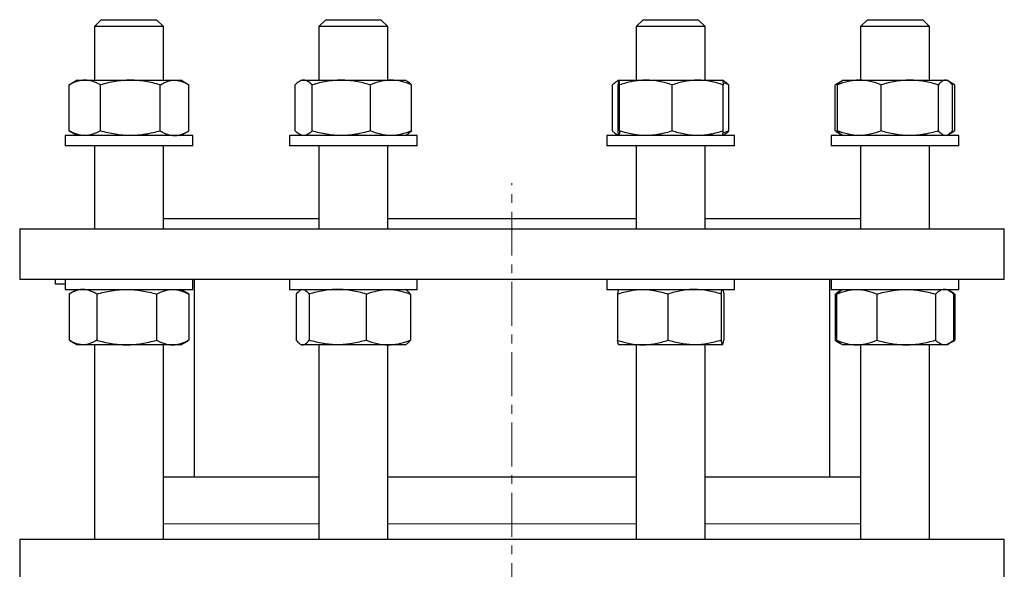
# Model space of a CAD drawing. Header units: millimetres. Extents: x 36 to 762, y 58 to 770.
# Tile 3 of 7: x 46 to 331, y 239 to 398. Entities that reach past the tile are written whole.
import ezdxf

# ---------------------------------------------------------------- set-up
doc = ezdxf.new("R2010")
doc.units = ezdxf.units.MM
doc.linetypes.add('CENTERX2', pattern=[20.32, 12.7, -2.54, 2.54, -2.54])
doc.layers.add('FORMAT', color=7, linetype='Continuous')

msp = doc.modelspace()

# ---------------------------------------------------------------- linework, layer by layer
at = {"color": 7, "linetype": 'Continuous', "lineweight": 25}
for p, q in [((69.84, 397.78), (67.84, 395.78)), ((69.84, 397.78), (85.84, 397.78)), ((87.84, 395.78), (85.84, 397.78)), ((134.79, 397.78), (132.79, 395.78)), ((134.79, 397.78), (150.79, 397.78)), ((152.79, 395.78), (150.79, 397.78)), ((226.63, 397.78), (224.63, 395.78)), ((226.63, 397.78), (242.63, 397.78)), ((244.63, 395.78), (242.63, 397.78)), ((291.58, 397.78), (289.58, 395.78)), ((291.58, 397.78), (307.58, 397.78)), ((309.58, 395.78), (307.58, 397.78)), ((67.84, 395.78), (67.84, 380.28)), ((87.84, 395.78), (67.84, 395.78)), ((87.84, 380.28), (87.84, 395.78)), ((132.79, 395.78), (132.79, 380.28)), ((152.79, 395.78), (132.79, 395.78)), ((152.79, 380.28), (152.79, 395.78)), ((224.63, 395.78), (224.63, 380.28)), ((244.63, 395.78), (224.63, 395.78)), ((244.63, 380.28), (244.63, 395.78)), ((289.58, 395.78), (289.58, 380.28)), ((289.58, 395.78), (289.58, 395.78)), ((309.58, 395.78), (289.58, 395.78)), ((309.58, 380.28), (309.58, 395.78)), ((60.53, 378.94), (60.78, 379.09)), ((62.84, 380.28), (60.78, 379.09)), ((62.84, 380.28), (65.06, 380.28)), ((65.06, 380.28), (78.24, 380.28)), ((78.24, 380.28), (91.03, 380.28)), ((91.03, 380.28), (92.84, 380.28)), ((94.91, 379.09), (92.84, 380.28)), ((127.79, 380.28), (127.14, 379.91)), ((127.79, 380.28), (128.41, 380.28)), ((128.41, 380.28), (139.29, 380.28)), ((139.29, 380.28), (153.67, 380.28)), ((153.67, 380.28), (157.79, 380.28)), ((158.44, 379.91), (157.79, 380.28)), ((219.63, 380.28), (218.98, 379.91)), ((219.64, 380.28), (227.48, 380.28)), ((227.48, 380.28), (242.47, 380.28)), ((242.47, 380.28), (249.63, 380.28)), ((250.28, 379.91), (249.63, 380.28)), ((282.51, 379.08), (282.26, 378.94)), ((284.15, 380.03), (282.51, 379.09)), ((284.58, 380.28), (284.15, 380.03)), ((284.58, 380.28), (289.25, 380.28)), ((289.25, 380.28), (303.84, 380.28)), ((303.84, 380.28), (314.16, 380.28)), ((314.16, 380.28), (314.58, 380.28)), ((315.01, 380.03), (314.58, 380.28)), ((316.64, 379.09), (315.1, 379.98)), ((60.53, 365.62), (60.53, 378.94)), ((69.58, 365.62), (69.58, 378.94)), ((86.9, 365.62), (86.9, 378.94)), ((95.16, 365.62), (95.16, 378.94)), ((125.95, 365.62), (125.95, 378.94)), ((130.87, 365.62), (130.87, 378.94)), ((147.71, 365.62), (147.71, 378.94)), ((159.63, 365.62), (159.63, 378.94)), ((217.79, 365.62), (217.79, 378.94)), ((219.41, 365.62), (219.41, 378.94)), ((219.87, 365.62), (219.87, 378.94)), ((235.09, 365.62), (235.09, 378.94)), ((249.86, 365.62), (249.86, 378.94)), ((251.48, 365.62), (251.48, 378.94)), ((282.26, 365.62), (282.26, 378.94)), ((282.97, 365.62), (282.97, 378.94)), ((295.54, 365.62), (295.54, 378.94)), ((312.14, 365.62), (312.14, 378.94)), ((316.18, 365.62), (316.18, 378.94)), ((316.89, 365.62), (316.89, 378.94)), ((60.53, 365.62), (60.78, 365.48)), ((60.78, 365.48), (62.84, 364.28)), ((92.84, 364.28), (94.91, 365.48)), ((282.51, 365.48), (282.26, 365.62)), ((282.51, 365.48), (284.15, 364.53)), ((315.1, 364.59), (316.64, 365.48)), ((59.34, 364.28), (59.34, 361.28)), ((96.34, 364.28), (59.34, 364.28)), ((96.34, 361.28), (96.34, 364.28)), ((124.29, 364.28), (124.29, 361.28)), ((161.29, 364.28), (124.29, 364.28)), ((127.14, 364.66), (127.79, 364.28)), ((157.79, 364.28), (158.44, 364.66)), ((161.29, 361.28), (161.29, 364.28)), ((216.13, 364.28), (216.13, 361.28)), ((253.13, 364.28), (216.13, 364.28)), ((218.98, 364.66), (219.63, 364.28)), ((249.63, 364.28), (250.28, 364.66)), ((253.13, 361.28), (253.13, 364.28)), ((281.08, 364.28), (281.08, 361.28)), ((318.08, 364.28), (281.08, 364.28)), ((284.15, 364.53), (284.58, 364.28)), ((314.58, 364.28), (315.01, 364.53)), ((318.08, 361.28), (318.08, 364.28)), ((96.34, 361.28), (59.34, 361.28)), ((67.84, 361.28), (67.84, 337.28)), ((87.84, 337.28), (87.84, 361.28)), ((161.29, 361.28), (124.29, 361.28)), ((132.79, 361.28), (132.79, 337.28)), ((152.79, 337.28), (152.79, 361.28)), ((253.13, 361.28), (216.13, 361.28)), ((224.63, 361.28), (224.63, 337.28)), ((244.63, 337.28), (244.63, 361.28)), ((318.08, 361.28), (281.08, 361.28)), ((289.58, 361.28), (289.58, 337.28)), ((309.58, 337.28), (309.58, 361.28)), ((87.84, 340.28), (132.79, 340.28)), ((152.79, 340.28), (224.63, 340.28)), ((244.63, 340.28), (289.58, 340.28)), ((46.21, 337.28), (46.21, 322.78)), ((46.21, 337.28), (331.21, 337.28)), ((331.21, 322.78), (331.21, 337.28)), ((46.21, 322.78), (331.21, 322.78)), ((56.57, 321.28), (56.57, 322.78)), ((59.34, 322.78), (59.34, 319.78)), ((96.34, 319.78), (96.34, 322.78)), ((96.71, 322.78), (96.71, 265.48)), ((124.29, 322.78), (124.29, 319.78)), ((161.29, 319.78), (161.29, 322.78)), ((216.13, 322.78), (216.13, 319.78)), ((253.13, 319.78), (253.13, 322.78)), ((280.71, 265.48), (280.71, 322.78)), ((281.08, 322.78), (281.08, 319.78)), ((318.08, 319.78), (318.08, 322.78)), ((59.34, 321.28), (56.57, 321.28)), ((59.34, 319.78), (84.94, 319.78)), ((62.84, 319.78), (60.95, 318.69)), ((84.94, 319.78), (96.34, 319.78)), ((94.74, 318.69), (92.84, 319.78)), ((124.29, 319.78), (159.89, 319.78)), ((127.79, 319.78), (127.43, 319.57)), ((158.15, 319.57), (157.79, 319.78)), ((159.89, 319.78), (161.29, 319.78)), ((216.13, 319.78), (253.13, 319.78)), ((219.63, 319.78), (219.62, 319.77)), ((249.65, 319.77), (249.63, 319.78)), ((281.08, 319.78), (318.08, 319.78)), ((283.83, 319.35), (282.68, 318.69)), ((284.58, 319.78), (283.83, 319.35)), ((315.31, 319.36), (314.58, 319.78)), ((316.47, 318.69), (315.33, 319.35)), ((60.54, 318.44), (60.54, 305.12)), ((68.51, 318.44), (68.51, 305.12)), ((85.81, 318.44), (85.81, 305.12)), ((95.15, 318.44), (94.74, 318.69)), ((95.15, 318.44), (95.15, 305.12)), ((126.28, 318.44), (126.28, 305.12)), ((130, 318.44), (130, 305.12)), ((146.51, 318.44), (146.51, 305.12)), ((159.3, 318.44), (159.3, 305.12)), ((219.25, 318.44), (219.25, 305.12)), ((233.85, 318.44), (233.85, 305.12)), ((249.22, 318.44), (249.22, 305.12)), ((250.01, 318.44), (250.01, 305.12)), ((282.27, 318.44), (282.27, 305.12)), ((282.66, 318.44), (282.66, 305.12)), ((294.34, 318.44), (294.34, 305.12)), ((311.25, 318.44), (311.25, 305.12)), ((316.47, 318.68), (316.88, 318.44)), ((316.49, 318.44), (316.49, 305.12)), ((316.88, 318.44), (316.88, 305.12)), ((95.15, 305.12), (94.74, 304.88)), ((316.47, 304.88), (316.88, 305.12)), ((60.95, 304.88), (62.84, 303.78)), ((64.53, 303.78), (62.84, 303.78)), ((77.16, 303.78), (64.53, 303.78)), ((67.84, 303.78), (67.84, 247.48)), ((90.48, 303.78), (77.16, 303.78)), ((87.84, 247.48), (87.84, 303.78)), ((92.84, 303.78), (90.48, 303.78)), ((92.84, 303.78), (94.74, 304.88)), ((127.43, 303.99), (127.79, 303.78)), ((128.14, 303.78), (127.79, 303.78)), ((138.25, 303.78), (128.14, 303.78)), ((132.79, 303.78), (132.79, 247.48)), ((152.9, 303.78), (138.25, 303.78)), ((152.79, 247.48), (152.79, 303.78)), ((157.79, 303.78), (152.9, 303.78)), ((157.79, 303.78), (158.15, 303.99)), ((219.62, 303.79), (219.63, 303.78)), ((226.55, 303.78), (219.63, 303.78)), ((224.63, 303.78), (224.63, 247.48)), ((241.53, 303.78), (226.55, 303.78)), ((249.62, 303.78), (241.53, 303.78)), ((244.63, 247.48), (244.63, 303.78)), ((249.63, 303.78), (249.62, 303.78)), ((249.63, 303.78), (249.65, 303.79)), ((282.68, 304.88), (283.83, 304.21)), ((283.83, 304.21), (284.58, 303.78)), ((288.5, 303.78), (284.58, 303.78)), ((302.8, 303.78), (288.5, 303.78)), ((289.58, 303.78), (289.58, 247.48)), ((313.87, 303.78), (302.8, 303.78)), ((309.58, 247.48), (309.58, 303.78)), ((314.58, 303.78), (313.87, 303.78)), ((314.58, 303.78), (315.31, 304.21)), ((315.33, 304.22), (316.47, 304.88)), ((132.79, 265.48), (87.84, 265.48)), ((224.63, 265.48), (152.79, 265.48)), ((289.58, 265.48), (244.63, 265.48)), ((46.21, 247.48), (46.21, 235.48)), ((331.21, 247.48), (46.21, 247.48)), ((331.21, 235.48), (331.21, 247.48))]:
    msp.add_line(p, q, dxfattribs=at)
at = {"color": 8, "linetype": 'Continuous', "lineweight": 18}
for p, q in [((87.84, 252.04), (132.79, 252.04)), ((152.79, 252.04), (224.63, 252.04)), ((244.63, 252.04), (289.58, 252.04))]:
    msp.add_line(p, q, dxfattribs=at)
at = {"color": 7, "linetype": 'Continuous', "lineweight": 25}
for points, knots in [([(65.06, 380.28), (64.67, 380.28), (64.29, 380.25), (63.52, 380.13), (63.14, 380.04), (62.01, 379.69), (61.27, 379.35), (60.53, 378.94)], [0, 0, 0, 0, 0.25, 0.25, 0.5, 0.5, 1, 1, 1, 1]), ([(69.58, 378.94), (68.84, 379.35), (68.1, 379.69), (66.59, 380.16), (65.83, 380.28), (65.06, 380.28)], [0, 0, 0, 0, 0.5, 0.5, 1, 1, 1, 1]), ([(78.24, 380.28), (77.51, 380.28), (76.77, 380.25), (75.31, 380.13), (74.58, 380.04), (72.42, 379.69), (71, 379.35), (69.58, 378.94)], [0, 0, 0, 0, 0.25, 0.25, 0.5, 0.5, 1, 1, 1, 1]), ([(86.9, 378.94), (85.48, 379.35), (84.05, 379.69), (81.17, 380.16), (79.72, 380.28), (78.24, 380.28)], [0, 0, 0, 0, 0.5, 0.5, 1, 1, 1, 1]), ([(86.9, 378.94), (87.23, 379.15), (87.57, 379.33), (88.26, 379.66), (88.6, 379.81), (89.64, 380.16), (90.33, 380.28), (91.03, 380.28)], [0, 0, 0, 0, 0.25, 0.25, 0.5, 0.5, 1, 1, 1, 1]), ([(91.03, 380.28), (91.38, 380.28), (91.73, 380.25), (92.43, 380.13), (92.78, 380.04), (93.81, 379.68), (94.49, 379.35), (95.16, 378.94)], [0, 0, 0, 0, 0.25, 0.25, 0.5, 0.5, 1, 1, 1, 1]), ([(128.41, 380.28), (128.2, 380.28), (127.99, 380.25), (127.57, 380.13), (127.36, 380.04), (126.75, 379.68), (126.34, 379.35), (125.95, 378.94)], [0, 0, 0, 0, 0.25, 0.25, 0.5, 0.5, 1, 1, 1, 1]), ([(130.87, 378.94), (130.67, 379.15), (130.47, 379.33), (130.06, 379.66), (129.85, 379.81), (129.24, 380.16), (128.82, 380.28), (128.41, 380.28)], [0, 0, 0, 0, 0.25, 0.25, 0.5, 0.5, 1, 1, 1, 1]), ([(139.29, 380.28), (138.57, 380.28), (137.86, 380.25), (136.44, 380.13), (135.73, 380.04), (133.63, 379.69), (132.24, 379.35), (130.87, 378.94)], [0, 0, 0, 0, 0.25, 0.25, 0.5, 0.5, 1, 1, 1, 1]), ([(147.71, 378.94), (146.33, 379.35), (144.95, 379.69), (142.14, 380.16), (140.72, 380.28), (139.29, 380.28)], [0, 0, 0, 0, 0.5, 0.5, 1, 1, 1, 1]), ([(153.67, 380.28), (153.17, 380.28), (152.66, 380.25), (151.65, 380.13), (151.15, 380.04), (149.66, 379.69), (148.68, 379.35), (147.71, 378.94)], [0, 0, 0, 0, 0.25, 0.25, 0.5, 0.5, 1, 1, 1, 1]), ([(159.63, 378.94), (158.66, 379.35), (157.67, 379.69), (155.69, 380.16), (154.69, 380.28), (153.67, 380.28)], [0, 0, 0, 0, 0.5, 0.5, 1, 1, 1, 1]), ([(159.63, 378.94), (159.53, 379.05), (159.32, 379.25), (158.96, 379.55), (158.67, 379.78), (158.47, 379.88), (158.43, 379.9)], [0, 0, 0, 0, 0.261352, 0.522904, 0.898184, 1, 1, 1, 1]), ([(217.79, 378.94), (217.89, 379.04), (218.1, 379.25), (218.46, 379.56), (218.86, 379.85), (219.25, 380.06), (219.49, 380.14), (219.58, 380.17)], [0, 0, 0, 0, 0.176192, 0.352517, 0.605514, 0.858484, 1, 1, 1, 1]), ([(219.64, 380.28), (219.62, 380.28), (219.6, 380.25), (219.56, 380.13), (219.54, 380.04), (219.48, 379.69), (219.45, 379.35), (219.41, 378.94)], [0, 0, 0, 0, 0.25, 0.25, 0.5, 0.5, 1, 1, 1, 1]), ([(219.87, 378.94), (219.83, 379.35), (219.79, 379.69), (219.71, 380.16), (219.68, 380.28), (219.64, 380.28)], [0, 0, 0, 0, 0.5, 0.5, 1, 1, 1, 1]), ([(227.48, 380.28), (226.83, 380.28), (226.19, 380.25), (224.89, 380.13), (224.25, 380.04), (222.34, 379.68), (221.1, 379.35), (219.87, 378.94)], [0, 0, 0, 0, 0.25, 0.25, 0.5, 0.5, 1, 1, 1, 1]), ([(235.09, 378.94), (234.47, 379.15), (233.85, 379.33), (232.58, 379.66), (231.95, 379.81), (230.04, 380.16), (228.76, 380.28), (227.48, 380.28)], [0, 0, 0, 0, 0.25, 0.25, 0.5, 0.5, 1, 1, 1, 1]), ([(242.47, 380.28), (241.85, 380.28), (241.22, 380.25), (239.97, 380.13), (239.35, 380.04), (237.51, 379.69), (236.29, 379.35), (235.09, 378.94)], [0, 0, 0, 0, 0.25, 0.25, 0.5, 0.5, 1, 1, 1, 1]), ([(249.86, 378.94), (248.65, 379.35), (247.43, 379.69), (244.97, 380.16), (243.73, 380.28), (242.47, 380.28)], [0, 0, 0, 0, 0.5, 0.5, 1, 1, 1, 1]), ([(249.63, 380.28), (249.65, 380.28), (249.67, 380.25), (249.7, 380.13), (249.72, 380.04), (249.78, 379.69), (249.82, 379.35), (249.86, 378.94)], [0, 0, 0, 0, 0.25, 0.25, 0.5, 0.5, 1, 1, 1, 1]), ([(251.48, 378.94), (251.15, 379.07), (250.6, 379.3), (250.03, 379.49), (249.79, 379.56)], [0, 0, 0, 0, 0.5750328, 1, 1, 1, 1]), ([(250.28, 379.9), (250.38, 379.84), (250.63, 379.7), (251.03, 379.37), (251.33, 379.09), (251.48, 378.94)], [0, 0, 0, 0, 0.252568, 0.626268, 1, 1, 1, 1]), ([(283.54, 379.57), (283.35, 379.48), (282.92, 379.3), (282.49, 379.07), (282.26, 378.94)], [0, 0, 0, 0, 0.457214, 1, 1, 1, 1]), ([(289.25, 380.28), (288.72, 380.28), (288.18, 380.25), (287.12, 380.13), (286.6, 380.04), (285.03, 379.69), (283.99, 379.35), (282.97, 378.94)], [0, 0, 0, 0, 0.25, 0.25, 0.5, 0.5, 1, 1, 1, 1]), ([(282.97, 378.94), (283.08, 379.07), (283.3, 379.33), (283.63, 379.66), (283.91, 379.89), (284.09, 379.99), (284.15, 380.03)], [0, 0, 0, 0, 0.280135, 0.56035, 0.840418, 1, 1, 1, 1]), ([(295.54, 378.94), (294.51, 379.35), (293.47, 379.69), (291.38, 380.16), (290.32, 380.28), (289.25, 380.28)], [0, 0, 0, 0, 0.5, 0.5, 1, 1, 1, 1]), ([(303.84, 380.28), (303.14, 380.28), (302.43, 380.25), (301.02, 380.13), (300.32, 380.04), (298.24, 379.68), (296.88, 379.35), (295.54, 378.94)], [0, 0, 0, 0, 0.25, 0.25, 0.5, 0.5, 1, 1, 1, 1]), ([(312.14, 378.94), (311.47, 379.15), (310.79, 379.33), (309.41, 379.66), (308.72, 379.81), (306.64, 380.16), (305.24, 380.28), (303.84, 380.28)], [0, 0, 0, 0, 0.25, 0.25, 0.5, 0.5, 1, 1, 1, 1]), ([(314.16, 380.28), (313.99, 380.28), (313.82, 380.25), (313.48, 380.13), (313.31, 380.04), (312.8, 379.69), (312.47, 379.35), (312.14, 378.94)], [0, 0, 0, 0, 0.25, 0.25, 0.5, 0.5, 1, 1, 1, 1]), ([(316.18, 378.94), (315.85, 379.35), (315.52, 379.69), (314.85, 380.16), (314.51, 380.28), (314.16, 380.28)], [0, 0, 0, 0, 0.5, 0.5, 1, 1, 1, 1]), ([(316.89, 378.94), (316.72, 379.04), (316.37, 379.25), (315.92, 379.49), (315.63, 379.6), (315.53, 379.65)], [0, 0, 0, 0, 0.3833563, 0.767004, 1, 1, 1, 1]), ([(65.06, 364.28), (64.67, 364.28), (64.29, 364.31), (63.52, 364.44), (63.14, 364.53), (62.01, 364.88), (61.27, 365.21), (60.53, 365.62)], [0, 0, 0, 0, 0.25, 0.25, 0.5, 0.5, 1, 1, 1, 1]), ([(69.58, 365.62), (68.84, 365.21), (68.1, 364.88), (66.59, 364.41), (65.83, 364.28), (65.06, 364.28)], [0, 0, 0, 0, 0.5, 0.5, 1, 1, 1, 1]), ([(78.24, 364.28), (77.51, 364.28), (76.77, 364.31), (75.31, 364.44), (74.58, 364.53), (72.42, 364.88), (71, 365.21), (69.58, 365.62)], [0, 0, 0, 0, 0.25, 0.25, 0.5, 0.5, 1, 1, 1, 1]), ([(86.9, 365.62), (85.48, 365.21), (84.05, 364.88), (81.17, 364.41), (79.72, 364.28), (78.24, 364.28)], [0, 0, 0, 0, 0.5, 0.5, 1, 1, 1, 1]), ([(86.9, 365.62), (87.23, 365.42), (87.57, 365.23), (88.26, 364.9), (88.6, 364.76), (89.64, 364.41), (90.33, 364.28), (91.03, 364.28)], [0, 0, 0, 0, 0.25, 0.25, 0.5, 0.5, 1, 1, 1, 1]), ([(91.03, 364.28), (91.38, 364.28), (91.73, 364.31), (92.43, 364.44), (92.78, 364.53), (93.81, 364.88), (94.49, 365.22), (95.16, 365.62)], [0, 0, 0, 0, 0.25, 0.25, 0.5, 0.5, 1, 1, 1, 1]), ([(128.41, 364.28), (128.2, 364.28), (127.99, 364.31), (127.57, 364.44), (127.36, 364.53), (126.75, 364.88), (126.34, 365.22), (125.95, 365.62)], [0, 0, 0, 0, 0.25, 0.25, 0.5, 0.5, 1, 1, 1, 1]), ([(130.87, 365.62), (130.67, 365.42), (130.47, 365.23), (130.06, 364.9), (129.85, 364.76), (129.24, 364.41), (128.82, 364.28), (128.41, 364.28)], [0, 0, 0, 0, 0.25, 0.25, 0.5, 0.5, 1, 1, 1, 1]), ([(139.29, 364.28), (138.57, 364.28), (137.86, 364.31), (136.44, 364.44), (135.73, 364.53), (133.63, 364.88), (132.24, 365.21), (130.87, 365.62)], [0, 0, 0, 0, 0.25, 0.25, 0.5, 0.5, 1, 1, 1, 1]), ([(147.71, 365.62), (146.33, 365.21), (144.95, 364.88), (142.14, 364.41), (140.72, 364.28), (139.29, 364.28)], [0, 0, 0, 0, 0.5, 0.5, 1, 1, 1, 1]), ([(153.67, 364.28), (153.17, 364.28), (152.66, 364.31), (151.65, 364.44), (151.15, 364.53), (149.66, 364.88), (148.68, 365.21), (147.71, 365.62)], [0, 0, 0, 0, 0.25, 0.25, 0.5, 0.5, 1, 1, 1, 1]), ([(159.63, 365.62), (158.66, 365.21), (157.67, 364.88), (155.69, 364.41), (154.69, 364.28), (153.67, 364.28)], [0, 0, 0, 0, 0.5, 0.5, 1, 1, 1, 1]), ([(159.63, 365.62), (159.53, 365.52), (159.32, 365.32), (158.96, 365.01), (158.67, 364.78), (158.47, 364.69), (158.43, 364.66)], [0, 0, 0, 0, 0.261352, 0.522904, 0.898184, 1, 1, 1, 1]), ([(217.79, 365.62), (217.89, 365.52), (218.1, 365.32), (218.46, 365.01), (218.86, 364.72), (219.25, 364.5), (219.49, 364.42), (219.58, 364.39)], [0, 0, 0, 0, 0.1761915, 0.352517, 0.6055136, 0.8584838, 1, 1, 1, 1]), ([(219.64, 364.28), (219.62, 364.28), (219.6, 364.31), (219.56, 364.44), (219.54, 364.53), (219.48, 364.88), (219.45, 365.21), (219.41, 365.62)], [0, 0, 0, 0, 0.25, 0.25, 0.5, 0.5, 1, 1, 1, 1]), ([(219.87, 365.62), (219.83, 365.21), (219.79, 364.88), (219.71, 364.41), (219.68, 364.28), (219.64, 364.28)], [0, 0, 0, 0, 0.5, 0.5, 1, 1, 1, 1]), ([(227.48, 364.28), (226.83, 364.28), (226.19, 364.31), (224.89, 364.44), (224.25, 364.53), (222.34, 364.88), (221.1, 365.22), (219.87, 365.62)], [0, 0, 0, 0, 0.25, 0.25, 0.5, 0.5, 1, 1, 1, 1]), ([(235.09, 365.62), (234.47, 365.42), (233.85, 365.23), (232.58, 364.9), (231.95, 364.76), (230.04, 364.41), (228.76, 364.28), (227.48, 364.28)], [0, 0, 0, 0, 0.25, 0.25, 0.5, 0.5, 1, 1, 1, 1]), ([(242.47, 364.28), (241.85, 364.28), (241.22, 364.31), (239.97, 364.44), (239.35, 364.53), (237.51, 364.88), (236.29, 365.21), (235.09, 365.62)], [0, 0, 0, 0, 0.25, 0.25, 0.5, 0.5, 1, 1, 1, 1]), ([(249.86, 365.62), (248.65, 365.21), (247.43, 364.88), (244.97, 364.41), (243.73, 364.28), (242.47, 364.28)], [0, 0, 0, 0, 0.5, 0.5, 1, 1, 1, 1]), ([(249.63, 364.28), (249.65, 364.28), (249.67, 364.31), (249.7, 364.44), (249.72, 364.53), (249.78, 364.88), (249.82, 365.21), (249.86, 365.62)], [0, 0, 0, 0, 0.25, 0.25, 0.5, 0.5, 1, 1, 1, 1]), ([(251.48, 365.62), (251.15, 365.49), (250.6, 365.26), (250.03, 365.08), (249.79, 365)], [0, 0, 0, 0, 0.575033, 1, 1, 1, 1]), ([(250.28, 364.66), (250.38, 364.72), (250.63, 364.87), (251.03, 365.19), (251.33, 365.48), (251.48, 365.62)], [0, 0, 0, 0, 0.252568, 0.626268, 1, 1, 1, 1]), ([(283.54, 365), (283.35, 365.08), (282.92, 365.27), (282.49, 365.5), (282.26, 365.62)], [0, 0, 0, 0, 0.457214, 1, 1, 1, 1]), ([(289.25, 364.28), (288.72, 364.28), (288.18, 364.31), (287.12, 364.44), (286.6, 364.53), (285.03, 364.88), (283.99, 365.21), (282.97, 365.62)], [0, 0, 0, 0, 0.25, 0.25, 0.5, 0.5, 1, 1, 1, 1]), ([(282.97, 365.62), (283.08, 365.49), (283.3, 365.23), (283.63, 364.91), (283.91, 364.67), (284.09, 364.57), (284.15, 364.54)], [0, 0, 0, 0, 0.280135, 0.56035, 0.840418, 1, 1, 1, 1]), ([(295.54, 365.62), (294.51, 365.21), (293.47, 364.88), (291.38, 364.41), (290.32, 364.28), (289.25, 364.28)], [0, 0, 0, 0, 0.5, 0.5, 1, 1, 1, 1]), ([(303.84, 364.28), (303.14, 364.28), (302.43, 364.31), (301.02, 364.44), (300.32, 364.53), (298.24, 364.88), (296.88, 365.22), (295.54, 365.62)], [0, 0, 0, 0, 0.25, 0.25, 0.5, 0.5, 1, 1, 1, 1]), ([(312.14, 365.62), (311.47, 365.42), (310.79, 365.23), (309.41, 364.9), (308.72, 364.76), (306.64, 364.41), (305.24, 364.28), (303.84, 364.28)], [0, 0, 0, 0, 0.25, 0.25, 0.5, 0.5, 1, 1, 1, 1]), ([(314.16, 364.28), (313.99, 364.28), (313.82, 364.31), (313.48, 364.44), (313.31, 364.53), (312.8, 364.88), (312.47, 365.21), (312.14, 365.62)], [0, 0, 0, 0, 0.25, 0.25, 0.5, 0.5, 1, 1, 1, 1]), ([(316.18, 365.62), (315.85, 365.21), (315.52, 364.88), (314.85, 364.41), (314.51, 364.28), (314.16, 364.28)], [0, 0, 0, 0, 0.5, 0.5, 1, 1, 1, 1]), ([(316.89, 365.62), (316.72, 365.52), (316.37, 365.32), (315.92, 365.08), (315.63, 364.96), (315.53, 364.92)], [0, 0, 0, 0, 0.383356, 0.767004, 1, 1, 1, 1]), ([(64.53, 319.78), (64.19, 319.78), (63.85, 319.75), (63.17, 319.63), (62.84, 319.54), (61.84, 319.18), (61.19, 318.85), (60.54, 318.44)], [0, 0, 0, 0, 0.25, 0.25, 0.5, 0.5, 1, 1, 1, 1]), ([(68.51, 318.44), (68.19, 318.65), (67.86, 318.83), (67.2, 319.16), (66.87, 319.31), (65.87, 319.66), (65.2, 319.78), (64.53, 319.78)], [0, 0, 0, 0, 0.25, 0.25, 0.5, 0.5, 1, 1, 1, 1]), ([(68.51, 318.44), (69.93, 318.85), (71.35, 319.19), (74.23, 319.66), (75.69, 319.78), (77.16, 319.78)], [0, 0, 0, 0, 0.5, 0.5, 1, 1, 1, 1]), ([(77.16, 319.78), (77.9, 319.78), (78.64, 319.75), (80.09, 319.63), (80.82, 319.54), (82.98, 319.19), (84.4, 318.85), (85.81, 318.44)], [0, 0, 0, 0, 0.25, 0.25, 0.5, 0.5, 1, 1, 1, 1]), ([(85.81, 318.44), (86.58, 318.85), (87.35, 319.19), (88.9, 319.66), (89.69, 319.78), (90.48, 319.78)], [0, 0, 0, 0, 0.5, 0.5, 1, 1, 1, 1]), ([(90.48, 319.78), (90.88, 319.78), (91.27, 319.75), (92.06, 319.63), (92.45, 319.54), (93.62, 319.19), (94.39, 318.85), (95.15, 318.44)], [0, 0, 0, 0, 0.25, 0.25, 0.5, 0.5, 1, 1, 1, 1]), ([(126.28, 318.44), (126.58, 318.85), (126.89, 319.19), (127.51, 319.66), (127.82, 319.78), (128.14, 319.78)], [0, 0, 0, 0, 0.5, 0.5, 1, 1, 1, 1]), ([(128.14, 319.78), (128.3, 319.78), (128.45, 319.75), (128.77, 319.63), (128.92, 319.54), (129.39, 319.19), (129.69, 318.85), (130, 318.44)], [0, 0, 0, 0, 0.25, 0.25, 0.5, 0.5, 1, 1, 1, 1]), ([(138.25, 319.78), (137.55, 319.78), (136.85, 319.75), (135.45, 319.63), (134.75, 319.54), (132.68, 319.18), (131.33, 318.85), (130, 318.44)], [0, 0, 0, 0, 0.25, 0.25, 0.5, 0.5, 1, 1, 1, 1]), ([(146.51, 318.44), (145.84, 318.65), (145.16, 318.83), (143.79, 319.16), (143.1, 319.31), (141.03, 319.66), (139.65, 319.78), (138.25, 319.78)], [0, 0, 0, 0, 0.25, 0.25, 0.5, 0.5, 1, 1, 1, 1]), ([(146.51, 318.44), (147.55, 318.85), (148.61, 319.19), (150.74, 319.66), (151.81, 319.78), (152.9, 319.78)], [0, 0, 0, 0, 0.5, 0.5, 1, 1, 1, 1]), ([(152.9, 319.78), (153.45, 319.78), (153.99, 319.75), (155.07, 319.63), (155.6, 319.54), (157.2, 319.19), (158.25, 318.85), (159.3, 318.44)], [0, 0, 0, 0, 0.25, 0.25, 0.5, 0.5, 1, 1, 1, 1]), ([(159.3, 318.44), (159.2, 318.57), (159, 318.83), (158.69, 319.16), (158.41, 319.41), (158.23, 319.52), (158.15, 319.57)], [0, 0, 0, 0, 0.264623, 0.529321, 0.793881, 1, 1, 1, 1]), ([(219.25, 318.44), (220.45, 318.85), (221.65, 319.19), (224.08, 319.66), (225.31, 319.78), (226.55, 319.78)], [0, 0, 0, 0, 0.5, 0.5, 1, 1, 1, 1]), ([(219.62, 319.77), (219.6, 319.76), (219.56, 319.72), (219.5, 319.58), (219.44, 319.39), (219.38, 319.13), (219.31, 318.81), (219.27, 318.57), (219.25, 318.44)], [0, 0, 0, 0, 0.158328, 0.324904, 0.491394, 0.660892, 0.830468, 1, 1, 1, 1]), ([(226.55, 319.78), (227.17, 319.78), (227.79, 319.75), (229.02, 319.63), (229.63, 319.54), (231.45, 319.19), (232.66, 318.85), (233.85, 318.44)], [0, 0, 0, 0, 0.25, 0.25, 0.5, 0.5, 1, 1, 1, 1]), ([(241.53, 319.78), (240.88, 319.78), (240.23, 319.75), (238.92, 319.63), (238.27, 319.54), (236.35, 319.18), (235.09, 318.85), (233.85, 318.44)], [0, 0, 0, 0, 0.25, 0.25, 0.5, 0.5, 1, 1, 1, 1]), ([(249.22, 318.44), (248.6, 318.65), (247.97, 318.83), (246.69, 319.16), (246.05, 319.31), (244.12, 319.66), (242.83, 319.78), (241.53, 319.78)], [0, 0, 0, 0, 0.25, 0.25, 0.5, 0.5, 1, 1, 1, 1]), ([(249.22, 318.44), (249.29, 318.85), (249.35, 319.19), (249.48, 319.66), (249.55, 319.78), (249.62, 319.78)], [0, 0, 0, 0, 0.5, 0.5, 1, 1, 1, 1]), ([(249.65, 319.77), (249.67, 319.76), (249.71, 319.72), (249.77, 319.58), (249.83, 319.39), (249.89, 319.13), (249.95, 318.81), (249.99, 318.57), (250.01, 318.44)], [0, 0, 0, 0, 0.158328, 0.324904, 0.491394, 0.660892, 0.830468, 1, 1, 1, 1]), ([(282.66, 318.44), (283.61, 318.85), (284.58, 319.19), (286.52, 319.66), (287.5, 319.78), (288.5, 319.78)], [0, 0, 0, 0, 0.5, 0.5, 1, 1, 1, 1]), ([(283.84, 319.35), (283.76, 319.3), (283.52, 319.17), (283.13, 318.87), (282.82, 318.59), (282.66, 318.44)], [0, 0, 0, 0, 0.193347, 0.596656, 1, 1, 1, 1]), ([(288.5, 319.78), (288.99, 319.78), (289.49, 319.75), (290.48, 319.63), (290.97, 319.54), (292.42, 319.19), (293.38, 318.85), (294.34, 318.44)], [0, 0, 0, 0, 0.25, 0.25, 0.5, 0.5, 1, 1, 1, 1]), ([(294.34, 318.44), (295.72, 318.85), (297.12, 319.19), (299.93, 319.66), (301.36, 319.78), (302.8, 319.78)], [0, 0, 0, 0, 0.5, 0.5, 1, 1, 1, 1]), ([(302.8, 319.78), (303.51, 319.78), (304.24, 319.75), (305.66, 319.63), (306.37, 319.54), (308.48, 319.19), (309.87, 318.85), (311.25, 318.44)], [0, 0, 0, 0, 0.25, 0.25, 0.5, 0.5, 1, 1, 1, 1]), ([(313.87, 319.78), (313.65, 319.78), (313.43, 319.75), (312.98, 319.63), (312.76, 319.54), (312.11, 319.18), (311.68, 318.85), (311.25, 318.44)], [0, 0, 0, 0, 0.25, 0.25, 0.5, 0.5, 1, 1, 1, 1]), ([(316.49, 318.44), (316.28, 318.65), (316.06, 318.83), (315.63, 319.16), (315.41, 319.31), (314.76, 319.66), (314.32, 319.78), (313.87, 319.78)], [0, 0, 0, 0, 0.25, 0.25, 0.5, 0.5, 1, 1, 1, 1]), ([(282.27, 318.44), (282.44, 318.54), (282.77, 318.75), (283.15, 318.96), (283.37, 319.05), (283.41, 319.07)], [0, 0, 0, 0, 0.442474, 0.885285, 1, 1, 1, 1]), ([(316, 318.87), (316.05, 318.85), (316.35, 318.72), (316.64, 318.57), (316.88, 318.44)], [0, 0, 0, 0, 0.185245, 1, 1, 1, 1]), ([(64.53, 303.78), (64.19, 303.78), (63.85, 303.81), (63.17, 303.94), (62.84, 304.03), (61.84, 304.38), (61.19, 304.72), (60.54, 305.12)], [0, 0, 0, 0, 0.25, 0.25, 0.5, 0.5, 1, 1, 1, 1]), ([(68.51, 305.12), (68.19, 304.92), (67.86, 304.73), (67.2, 304.4), (66.87, 304.26), (65.87, 303.91), (65.2, 303.78), (64.53, 303.78)], [0, 0, 0, 0, 0.25, 0.25, 0.5, 0.5, 1, 1, 1, 1]), ([(68.51, 305.12), (69.93, 304.71), (71.35, 304.38), (74.23, 303.91), (75.69, 303.78), (77.16, 303.78)], [0, 0, 0, 0, 0.5, 0.5, 1, 1, 1, 1]), ([(77.16, 303.78), (77.9, 303.78), (78.64, 303.81), (80.09, 303.94), (80.82, 304.03), (82.98, 304.38), (84.4, 304.71), (85.81, 305.12)], [0, 0, 0, 0, 0.25, 0.25, 0.5, 0.5, 1, 1, 1, 1]), ([(85.81, 305.12), (86.58, 304.71), (87.35, 304.38), (88.9, 303.91), (89.69, 303.78), (90.48, 303.78)], [0, 0, 0, 0, 0.5, 0.5, 1, 1, 1, 1]), ([(90.48, 303.78), (90.88, 303.78), (91.27, 303.81), (92.06, 303.94), (92.45, 304.03), (93.62, 304.38), (94.39, 304.71), (95.15, 305.12)], [0, 0, 0, 0, 0.25, 0.25, 0.5, 0.5, 1, 1, 1, 1]), ([(126.28, 305.12), (126.58, 304.71), (126.89, 304.38), (127.51, 303.91), (127.82, 303.78), (128.14, 303.78)], [0, 0, 0, 0, 0.5, 0.5, 1, 1, 1, 1]), ([(128.14, 303.78), (128.3, 303.78), (128.45, 303.81), (128.77, 303.94), (128.92, 304.03), (129.39, 304.38), (129.69, 304.71), (130, 305.12)], [0, 0, 0, 0, 0.25, 0.25, 0.5, 0.5, 1, 1, 1, 1]), ([(138.25, 303.78), (137.55, 303.78), (136.85, 303.81), (135.45, 303.94), (134.75, 304.03), (132.68, 304.38), (131.33, 304.72), (130, 305.12)], [0, 0, 0, 0, 0.25, 0.25, 0.5, 0.5, 1, 1, 1, 1]), ([(146.51, 305.12), (145.84, 304.92), (145.16, 304.73), (143.79, 304.4), (143.1, 304.26), (141.03, 303.91), (139.65, 303.78), (138.25, 303.78)], [0, 0, 0, 0, 0.25, 0.25, 0.5, 0.5, 1, 1, 1, 1]), ([(146.51, 305.12), (147.55, 304.71), (148.61, 304.38), (150.74, 303.91), (151.81, 303.78), (152.9, 303.78)], [0, 0, 0, 0, 0.5, 0.5, 1, 1, 1, 1]), ([(152.9, 303.78), (153.45, 303.78), (153.99, 303.81), (155.07, 303.94), (155.6, 304.03), (157.2, 304.38), (158.25, 304.71), (159.3, 305.12)], [0, 0, 0, 0, 0.25, 0.25, 0.5, 0.5, 1, 1, 1, 1]), ([(159.3, 305.12), (159.2, 304.99), (159, 304.73), (158.69, 304.41), (158.41, 304.15), (158.23, 304.04), (158.15, 304)], [0, 0, 0, 0, 0.264623, 0.529321, 0.793881, 1, 1, 1, 1]), ([(219.25, 305.12), (220.45, 304.71), (221.65, 304.38), (224.08, 303.91), (225.31, 303.78), (226.55, 303.78)], [0, 0, 0, 0, 0.5, 0.5, 1, 1, 1, 1]), ([(219.62, 303.79), (219.6, 303.81), (219.56, 303.84), (219.5, 303.98), (219.44, 304.18), (219.38, 304.44), (219.31, 304.75), (219.27, 305), (219.25, 305.12)], [0, 0, 0, 0, 0.158328, 0.324904, 0.491394, 0.660892, 0.830468, 1, 1, 1, 1]), ([(226.55, 303.78), (227.17, 303.78), (227.79, 303.81), (229.02, 303.94), (229.63, 304.03), (231.45, 304.38), (232.66, 304.71), (233.85, 305.12)], [0, 0, 0, 0, 0.25, 0.25, 0.5, 0.5, 1, 1, 1, 1]), ([(241.53, 303.78), (240.88, 303.78), (240.23, 303.81), (238.92, 303.94), (238.27, 304.03), (236.35, 304.38), (235.09, 304.72), (233.85, 305.12)], [0, 0, 0, 0, 0.25, 0.25, 0.5, 0.5, 1, 1, 1, 1]), ([(249.22, 305.12), (248.6, 304.92), (247.97, 304.73), (246.69, 304.4), (246.05, 304.26), (244.12, 303.91), (242.83, 303.78), (241.53, 303.78)], [0, 0, 0, 0, 0.25, 0.25, 0.5, 0.5, 1, 1, 1, 1]), ([(249.22, 305.12), (249.29, 304.71), (249.35, 304.38), (249.48, 303.91), (249.55, 303.78), (249.62, 303.78)], [0, 0, 0, 0, 0.5, 0.5, 1, 1, 1, 1]), ([(249.62, 303.78), (249.65, 303.78), (249.68, 303.81), (249.75, 303.94), (249.78, 304.03), (249.88, 304.38), (249.95, 304.71), (250.01, 305.12)], [0, 0, 0, 0, 0.25, 0.25, 0.5, 0.5, 1, 1, 1, 1]), ([(282.27, 305.12), (282.44, 305.02), (282.77, 304.82), (283.15, 304.61), (283.37, 304.52), (283.41, 304.5)], [0, 0, 0, 0, 0.442474, 0.885285, 1, 1, 1, 1]), ([(282.66, 305.12), (283.61, 304.71), (284.58, 304.38), (286.52, 303.91), (287.5, 303.78), (288.5, 303.78)], [0, 0, 0, 0, 0.5, 0.5, 1, 1, 1, 1]), ([(283.84, 304.22), (283.76, 304.26), (283.52, 304.39), (283.13, 304.69), (282.82, 304.98), (282.66, 305.12)], [0, 0, 0, 0, 0.193347, 0.596656, 1, 1, 1, 1]), ([(288.5, 303.78), (288.99, 303.78), (289.49, 303.81), (290.48, 303.94), (290.97, 304.03), (292.42, 304.38), (293.38, 304.71), (294.34, 305.12)], [0, 0, 0, 0, 0.25, 0.25, 0.5, 0.5, 1, 1, 1, 1]), ([(294.34, 305.12), (295.72, 304.71), (297.12, 304.38), (299.93, 303.91), (301.36, 303.78), (302.8, 303.78)], [0, 0, 0, 0, 0.5, 0.5, 1, 1, 1, 1]), ([(302.8, 303.78), (303.51, 303.78), (304.24, 303.81), (305.66, 303.94), (306.37, 304.03), (308.48, 304.38), (309.87, 304.71), (311.25, 305.12)], [0, 0, 0, 0, 0.25, 0.25, 0.5, 0.5, 1, 1, 1, 1]), ([(313.87, 303.78), (313.65, 303.78), (313.43, 303.81), (312.98, 303.94), (312.76, 304.03), (312.11, 304.38), (311.68, 304.72), (311.25, 305.12)], [0, 0, 0, 0, 0.25, 0.25, 0.5, 0.5, 1, 1, 1, 1]), ([(316.49, 305.12), (316.28, 304.92), (316.06, 304.73), (315.63, 304.4), (315.41, 304.26), (314.76, 303.91), (314.32, 303.78), (313.87, 303.78)], [0, 0, 0, 0, 0.25, 0.25, 0.5, 0.5, 1, 1, 1, 1]), ([(316, 304.69), (316.05, 304.71), (316.35, 304.84), (316.64, 305), (316.88, 305.12)], [0, 0, 0, 0, 0.185245, 1, 1, 1, 1])]:
    msp.add_open_spline(points, degree=3, knots=knots, dxfattribs=at)
at = {"layer": 'FORMAT', "linetype": 'CENTERX2', "lineweight": 18}
msp.add_line((188.71, 106.06), (188.71, 350.52), dxfattribs=at)

doc.saveas('drawing.dxf')
